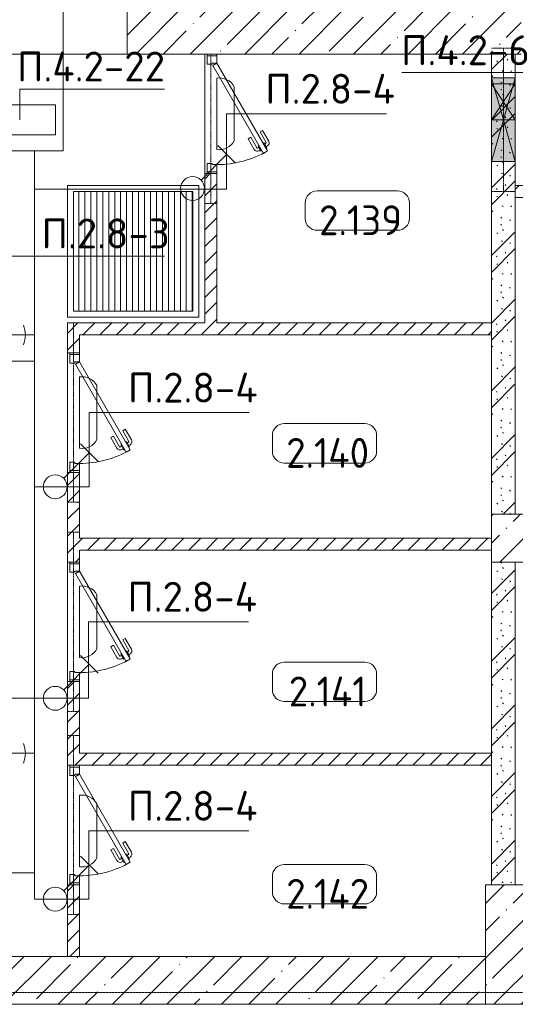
# Model space of a CAD drawing. Header units: millimetres. Extents: x -32229 to 288056, y -13689 to 125138.
# Tile 190 of 193: x 95604 to 99755, y -5350 to 2887. Entities that reach past the tile are written whole.
import ezdxf

# ---------------------------------------------------------------- set-up
doc = ezdxf.new("R2010")
doc.units = ezdxf.units.MM
doc.linetypes.add('3_ Штрих_ 1 х 1 мм', pattern=[2, 1, -1])
doc.linetypes.add('ADSK_Линия сетки', pattern=[25, 20, -2.5, 0, -2.5])
for name, color, linetype, lineweight in [('A-ANNO-NOTE', 7, 'Continuous', 18), ('A-AREA-IDEN', 7, 'Continuous', 9), ('A-DETL-THIN', 7, 'Continuous', 9), ('A-DOOR', 7, 'Continuous', 18), ('A-DOOR-FRAM', 7, 'Continuous', 9), ('A-DOOR-OPNG', 7, 'Continuous', 18), ('A-FLOR', 7, 'Continuous', 18), ('A-GLAZ', 7, 'Continuous', 18), ('A-WALL', 7, 'Continuous', 18), ('A-WALL-PATT', 7, 'Continuous', 40), ('G-ANNO-TEXT', 7, 'Continuous', 9), ('I-WALL', 7, 'Continuous', 18), ('M-EQPM', 7, 'Continuous', 18), ('S-BEAM', 7, 'Continuous', 18), ('S-COLS', 7, 'Continuous', 18), ('S-GRID', 7, 'Continuous', 9)]:
    doc.layers.add(name, color=color, linetype=linetype, lineweight=lineweight)
doc.layers.add('A-DETL', color=7, linetype='Continuous', lineweight=9, true_color=0x00a600)
doc.styles.add('GOST Common_4', font='GOST_Common.ttf', dxfattribs={"height": 250})
doc.styles.add('ISOCPEUR', font='isocpeur.ttf', dxfattribs={"height": 250})
pattern_1 = [(45, (0, 0), (-70.71068, 70.71068), [])]
pattern_2 = [(135, (300.56, 377.28), (-565.6854, 6e-14), [10, -790]), (135, (349.8, 474.73), (-565.6854, 6e-14), [10, -790]), (135, (423.93, 473.06), (-565.6854, 6e-14), [10, -790]), (135, (229.92, 447.9), (-565.6854, 6e-14), [10, -790]), (135, (155.08, 447.9), (-565.6854, 6e-14), [10, -790]), (135, (114.9, 369.03), (-565.6854, 6e-14), [10, -790]), (135, (132.43, 285.8), (-565.6854, 6e-14), [10, -790]), (135, (214.66, 322), (-565.6854, 6e-14), [10, -790]), (135, (198.16, 261.88), (-565.6854, 6e-14), [10, -790]), (135, (45.2, 272.9), (-565.6854, 6e-14), [10, -790]), (135, (42.32, 336.16), (-565.6854, 6e-14), [10, -790]), (135, (92.26, 192.24), (-565.6854, 6e-14), [10, -790]), (135, (7.07, 149.2), (-565.6854, 6e-14), [10, -790]), (135, (80.6, 95.1), (-565.6854, 6e-14), [10, -790]), (135, (79.53, 36.94), (-565.6854, 6e-14), [10, -790]), (135, (153.87, 74.56), (-565.6854, 6e-14), [10, -790]), (135, (228.35, 124.8), (-565.6854, 6e-14), [10, -790]), (135, (279.75, 180.4), (-565.6854, 6e-14), [10, -790]), (135, (282.9, 31.63), (-565.6854, 6e-14), [10, -790]), (135, (377.38, 53.45), (-565.6854, 6e-14), [10, -790]), (135, (352.28, 102.7), (-565.6854, 6e-14), [10, -790]), (135, (354.05, 0), (-565.6854, 6e-14), [10, -790]), (135, (553.23, 16.45), (-565.6854, 6e-14), [10, -790]), (135, (542.38, 63.45), (-565.6854, 6e-14), [10, -790]), (135, (536.58, 239.3), (-565.6854, 6e-14), [10, -790]), (135, (475.85, 203.9), (-565.6854, 6e-14), [10, -790]), (135, (475.85, 316.54), (-565.6854, 6e-14), [10, -790]), (135, (520.8, 408.7), (-565.6854, 6e-14), [10, -790]), (135, (551.1, 470.8), (-565.6854, 6e-14), [10, -790]), (135, (235.25, 537.93), (-565.6854, 6e-14), [10, -790]), (135, (407.25, 547.65), (-565.6854, 6e-14), [10, -790]), (135, (94.5, 558.6), (-565.6854, 6e-14), [10, -790]), (135, (46.4, 532.3), (-565.6854, 6e-14), [10, -790]), (135, (85.56, 465.04), (-565.6854, 6e-14), [10, -790]), (135, (355.53, 181.14), (-565.6854, 6e-14), [10, -790]), (135, (362.23, 243.6), (-565.6854, 6e-14), [10, -790]), (135, (413.45, 344.1), (-565.6854, 6e-14), [10, -790]), (135, (286.3, 273.25), (-565.6854, 6e-14), [10, -790]), (135, (423.02, 263.72), (-565.6854, 6e-14), [10, -790]), (135, (162.94, 190.2), (-565.6854, 6e-14), [10, -790]), (135, (470.25, 120.93), (-565.6854, 6e-14), [10, -790]), (135, (484.48, 9.78), (-565.6854, 6e-14), [10, -790]), (45, (0, 212.13), (-565.6854, 0), []), (45, (212.13, 0), (-565.6854, 0), []), (45, (353.55, 0), (-565.6854, 0), []), (45, (0, 353.55), (-565.6854, 0), [])]
pattern_3 = [(45, (0, 0), (-228.0985, 228.0985), []), (45, (228.1, 0), (-228.0985, 228.0985), [403.225, -80.645, 6.706, -73.939])]

# ---------------------------------------------------------------- blocks, each defined once
blk = doc.blocks.new('АР_Дверь однопольная - 1000х2100h_850__Кладовая-4711757--02 ЭО')
at = {"layer": 'A-DOOR', "color": 253, "lineweight": 13, "true_color": 0xaaaaaa}
for p, q in [((311.1, 475), (-425, 50)), ((-405, 15.4), (331.1, 440.4)), ((331.1, 440.4), (311.1, 475)), ((-425, 50), (-405, 15.4))]:
    blk.add_line(p, q, dxfattribs=at)
at = {"layer": 'A-DOOR', "color": 253, "lineweight": 5, "true_color": 0xaaaaaa}
for p, q in [((138.9, 433.3), (227.7, 484.6)), ((151.4, 411.7), (138.9, 433.3)), ((151.4, 411.7), (240.2, 462.9)), ((285.5, 469.4), (242.2, 444.4)), ((242.2, 444.4), (246.2, 437.5)), ((253, 450.7), (247, 461.1)), ((274.6, 463.2), (268.6, 473.6)), ((313.5, 420.9), (270.2, 395.9)), ((289.5, 462.5), (285.5, 469.4)), ((302.6, 414.7), (308.7, 404.3)), ((309.5, 427.9), (313.5, 420.9)), ((196.4, 333.7), (285.2, 385)), ((196.4, 333.7), (208.9, 312.1)), ((208.9, 312.1), (297.7, 363.3)), ((270.2, 395.9), (266.2, 402.9)), ((281, 402.2), (287, 391.8))]:
    blk.add_line(p, q, dxfattribs=at)
for centre, radius, start, end in [((242.7, 458.6), 30, 30, 120), ((242.7, 458.6), 4.99, 30, 120), ((-425, 50), 850, 360, 30), ((282.7, 389.3), 4.99, 300, 30), ((282.7, 389.3), 30, 300, 30)]:
    blk.add_arc(centre, radius, start, end, dxfattribs=at)
at = {"layer": 'A-DOOR-FRAM', "color": 253, "lineweight": 13, "true_color": 0xaaaaaa}
for p, q in [((-485, 50), (-500, 50)), ((-425, 50), (-485, 50)), ((-485, 50), (-485, -30)), ((-425, 10), (-425, 50)), ((-415, 10), (-425, 10)), ((-415, -30), (-415, 10)), ((425, 10), (415, 10)), ((415, 10), (415, -30)), ((485, 50), (425, 50)), ((425, 50), (425, 10)), ((485, -30), (485, 50)), ((485, 50), (500, 50)), ((-485, -30), (-500, -30)), ((-485, -30), (-415, -30)), ((415, -30), (485, -30)), ((485, -30), (500, -30))]:
    blk.add_line(p, q, dxfattribs=at)
blk = doc.blocks.new('АР_Дверь однопольная - 1000х2100h_850__Кладовая-4627048--02 ЭО')
at = {"layer": 'A-DOOR', "color": 253, "lineweight": 13, "true_color": 0xaaaaaa}
for p, q in [((311.1, 475), (-425, 50)), ((-405, 15.4), (331.1, 440.4)), ((331.1, 440.4), (311.1, 475)), ((-425, 50), (-405, 15.4))]:
    blk.add_line(p, q, dxfattribs=at)
at = {"layer": 'A-DOOR', "color": 253, "lineweight": 5, "true_color": 0xaaaaaa}
for p, q in [((138.9, 433.3), (227.7, 484.6)), ((151.4, 411.7), (138.9, 433.3)), ((151.4, 411.7), (240.2, 462.9)), ((285.5, 469.4), (242.2, 444.4)), ((242.2, 444.4), (246.2, 437.5)), ((253, 450.7), (247, 461.1)), ((274.6, 463.2), (268.6, 473.6)), ((313.5, 420.9), (270.2, 395.9)), ((289.5, 462.5), (285.5, 469.4)), ((302.6, 414.7), (308.7, 404.3)), ((309.5, 427.9), (313.5, 420.9)), ((196.4, 333.7), (285.2, 385)), ((196.4, 333.7), (208.9, 312.1)), ((208.9, 312.1), (297.7, 363.3)), ((270.2, 395.9), (266.2, 402.9)), ((281, 402.2), (287, 391.8))]:
    blk.add_line(p, q, dxfattribs=at)
for centre, radius, start, end in [((242.7, 458.6), 30, 30, 120), ((242.7, 458.6), 4.99, 30, 120), ((-425, 50), 850, 360, 30), ((282.7, 389.3), 4.99, 300, 30), ((282.7, 389.3), 30, 300, 30)]:
    blk.add_arc(centre, radius, start, end, dxfattribs=at)
at = {"layer": 'A-DOOR-FRAM', "color": 253, "lineweight": 13, "true_color": 0xaaaaaa}
for p, q in [((-485, 50), (-500, 50)), ((-425, 50), (-485, 50)), ((-485, 50), (-485, -30)), ((-425, 10), (-425, 50)), ((-415, 10), (-425, 10)), ((-415, -30), (-415, 10)), ((425, 10), (415, 10)), ((415, 10), (415, -30)), ((485, 50), (425, 50)), ((425, 50), (425, 10)), ((485, -30), (485, 50)), ((485, 50), (500, 50)), ((-485, -30), (-500, -30)), ((-485, -30), (-415, -30)), ((415, -30), (485, -30)), ((485, -30), (500, -30))]:
    blk.add_line(p, q, dxfattribs=at)
blk = doc.blocks.new('КР-Проем - Настраиваемый-4414965--02 ЭО')
at = {"layer": 'A-DOOR-OPNG', "color": 253, "lineweight": 13, "true_color": 0xaaaaaa}
for p, q in [((-775, 200), (775, 200)), ((-775, -200), (775, -200))]:
    blk.add_line(p, q, dxfattribs=at)
blk = doc.blocks.new('АР_Приямок - ПР-1_1100х1100 х50-V75--02 ЭО')
at = {"layer": 'M-EQPM', "lineweight": 5, "true_color": 0xaaaaaa}
h = blk.add_hatch(dxfattribs=at)
h.set_pattern_fill('FP_31', color=253, style=0, pattern_type=2)
h.set_pattern_definition([(90, (0, 0), (-50, 3e-15), [])])
h.paths.add_polyline_path([(1050, -500), (1050, 500), (50, 500), (50, -500)])
at = {"layer": 'M-EQPM', "color": 253, "lineweight": 13, "true_color": 0xaaaaaa}
for p, q in [((0, -550), (0, 550)), ((0, 550), (1100, 550)), ((1100, 550), (1100, -550)), ((1100, -550), (0, -550))]:
    blk.add_line(p, q, dxfattribs=at)
blk = doc.blocks.new('АР_Отверстие прямоугольное - ОВВ-7434242--02 ЭО')
at = {"layer": 'A-GLAZ', "lineweight": 13, "true_color": 0xf0f0f0}
blk.add_hatch(color=7, dxfattribs=at).paths.add_polyline_path([(-225, 100), (-225, -100), (475, -100), (475, 100), (125, 100)])
at = {"layer": 'A-GLAZ', "color": 253, "lineweight": 5, "true_color": 0xaaaaaa}
for p, q in [((-225, 100), (125, 0)), ((425, 85.7), (125, 0)), ((475, 100), (425, 85.7)), ((125, 0), (-225, -100)), ((125, 0), (425, -85.7)), ((425, -85.7), (475, -100))]:
    blk.add_line(p, q, dxfattribs=at)
at = {"layer": 'A-GLAZ', "color": 253, "lineweight": 13, "true_color": 0xaaaaaa}
for p, q in [((125, 100), (-225, 100)), ((-225, 100), (-225, -100)), ((-225, 100), (-225, -100)), ((425, 100), (125, 100)), ((475, 100), (425, 100)), ((475, -100), (475, 100)), ((475, 100), (475, -100)), ((-225, -100), (125, -100)), ((125, -100), (425, -100)), ((425, -100), (475, -100))]:
    blk.add_line(p, q, dxfattribs=at)
blk = doc.blocks.new('АР_Отверстие прямоугольное - АПТ-4358068--02 ЭО')
at = {"layer": 'A-GLAZ', "lineweight": 13, "true_color": 0xf0f0f0}
blk.add_hatch(color=7, dxfattribs=at).paths.add_polyline_path([(275, -100), (275, 100), (-25, 100), (-25, -100)])
at = {"layer": 'A-GLAZ', "color": 253, "lineweight": 5, "true_color": 0xaaaaaa}
for p, q in [((275, 100), (-25, -100)), ((-25, 100), (275, -100))]:
    blk.add_line(p, q, dxfattribs=at)
at = {"layer": 'A-GLAZ', "color": 253, "lineweight": 13, "true_color": 0xaaaaaa}
for p, q in [((275, 100), (-25, 100)), ((-25, 100), (-25, -100)), ((-25, 100), (-25, -100)), ((275, -100), (275, 100)), ((275, 100), (275, -100)), ((-25, -100), (275, -100))]:
    blk.add_line(p, q, dxfattribs=at)
blk = doc.blocks.new('АР_Перемычка - 100_Уx1_75x5__250-250-6683530--02 ЭО')
at = {"layer": 'S-BEAM', "color": 9, "linetype": '3_ Штрих_ 1 х 1 мм', "lineweight": 15, "true_color": 0xc4c4c4}
for p, q in [((-750, 50), (-750, -50)), ((750, 50), (750, -50)), ((-750, 0), (750, 0))]:
    blk.add_line(p, q, dxfattribs=at)
blk = doc.blocks.new('АР_Перемычка - 100_Уx1_75x5__Оп_0_125x80x5_-250-6145371--02 ЭО')
at = {"layer": 'S-BEAM', "color": 9, "linetype": '3_ Штрих_ 1 х 1 мм', "lineweight": 15, "true_color": 0xc4c4c4}
for p, q in [((-500, 50), (-500, -50)), ((750, 50), (750, -50)), ((-500, 0), (750, 0))]:
    blk.add_line(p, q, dxfattribs=at)
blk = doc.blocks.new('АР_Перемычка - 200_Ар_10x3_250-250-5131944--02 ЭО')
at = {"layer": 'S-BEAM', "color": 9, "linetype": '3_ Штрих_ 1 х 1 мм', "lineweight": 15, "true_color": 0xc4c4c4}
for p, q in [((-600, 100), (-600, -100)), ((600, 100), (600, -100)), ((-600, 0), (0, 0)), ((0, 0), (300, 0)), ((300, 0), (600, 0))]:
    blk.add_line(p, q, dxfattribs=at)
blk = doc.blocks.new('Наметкина 10_РД_АР_П_rvt-1--02 ЭО')
at = {"layer": 'A-WALL-PATT', "lineweight": 5, "true_color": 0xaaaaaa}
h = blk.add_hatch(dxfattribs=at)
h.set_pattern_fill('FP_3', color=253, style=0, pattern_type=2)
h.set_pattern_definition(pattern_3)
h.paths.add_polyline_path([(109705.3, 2600), (109805.3, 2600), (109805.3, 3000), (101255.3, 3000), (101255.3, 2600), (106242.8, 2600)])
h.paths.add_polyline_path([(99805.3, 2600), (99805.3, 3000), (96505.3, 3000), (96505.3, 2600), (98443.6, 2600)])
h = blk.add_hatch(dxfattribs=at)
h.set_pattern_fill('FP_1', color=253, style=0, pattern_type=2)
h.set_pattern_definition(pattern_2)
h.paths.add_polyline_path([(99755.3, -1250), (99755.3, 2600), (99555.3, 2600), (99555.3, -1250)])
h = blk.add_hatch(dxfattribs=at)
h.set_pattern_fill('FP_2', color=253, style=0, pattern_type=2)
h.set_pattern_definition(pattern_1)
h.paths.add_polyline_path([(97255.3, 350), (97255.3, 1600), (97155.3, 1600), (97155.3, 350)])
h = blk.add_hatch(dxfattribs=at)
h.set_pattern_fill('FP_2', color=253, style=0, pattern_type=2)
h.set_pattern_definition(pattern_1)
h.paths.add_polyline_path([(101105.3, 1400), (101805.3, 1400), (101805.3, 1500), (101105.3, 1500)])
h.paths.add_polyline_path([(102805.3, 1400), (103055.3, 1400), (103055.3, 1500), (102805.3, 1500)])
h.paths.add_polyline_path([(100105.3, 1400), (100105.3, 1500), (99755.3, 1500), (99755.3, 1400)])
h = blk.add_hatch(dxfattribs=at)
h.set_pattern_fill('FP_2', color=253, style=0, pattern_type=2)
h.set_pattern_definition(pattern_1)
h.paths.add_polyline_path([(99555.3, 250), (99555.3, 350), (96005.3, 350), (96005.3, 250), (98443.6, 250)])
h = blk.add_hatch(dxfattribs=at)
h.set_pattern_fill('FP_2', color=253, style=0, pattern_type=2)
h.set_pattern_definition(pattern_1)
h.paths.add_polyline_path([(96105.3, -4950), (96105.3, -4350), (96005.3, -4350), (96005.3, -4950)])
h.paths.add_polyline_path([(96105.3, -3350), (96105.3, -2650), (96005.3, -2650), (96005.3, -3350)])
h.paths.add_polyline_path([(96005.3, -1650), (96105.3, -1650), (96105.3, -900), (96005.3, -900), (96005.3, -1605.8)])
h.paths.add_polyline_path([(96005.3, 100), (96105.3, 100), (96105.3, 250), (96005.3, 250)])
h = blk.add_hatch(dxfattribs=at)
h.set_pattern_fill('FP_2', color=253, style=0, pattern_type=2)
h.set_pattern_definition(pattern_1)
h.paths.add_polyline_path([(99555.3, -1550), (99555.3, -1450), (96105.3, -1450), (96105.3, -1550), (98443.6, -1550)])
h = blk.add_hatch(dxfattribs=at)
h.set_pattern_fill('FP_1', color=253, style=0, pattern_type=2)
h.set_pattern_definition(pattern_2)
h.paths.add_polyline_path([(99555.3, -4350), (99755.3, -4350), (99755.3, -1650), (99555.3, -1650), (99555.3, -3350)])
h = blk.add_hatch(dxfattribs=at)
h.set_pattern_fill('FP_2', color=253, style=0, pattern_type=2)
h.set_pattern_definition(pattern_1)
h.paths.add_polyline_path([(99555.3, -3350), (99555.3, -3250), (96105.3, -3250), (96105.3, -3350), (98443.6, -3350)])
h = blk.add_hatch(dxfattribs=at)
h.set_pattern_fill('FP_3', color=253, style=0, pattern_type=2)
h.set_pattern_definition(pattern_3)
h.paths.add_polyline_path([(99505.3, -5350), (99505.3, -4950), (95105.3, -4950), (95105.3, -5350), (98443.6, -5350)])
at = {"layer": 'S-COLS', "lineweight": 5, "true_color": 0xaaaaaa}
h = blk.add_hatch(dxfattribs=at)
h.set_pattern_fill('FP_3', color=253, style=0, pattern_type=2)
h.set_pattern_definition(pattern_3)
h.paths.add_polyline_path([(101955.3, -1650), (101955.3, -1250), (99555.3, -1250), (99555.3, -1650), (101043.4, -1650)])
h = blk.add_hatch(dxfattribs=at)
h.set_pattern_fill('FP_3', color=253, style=0, pattern_type=2)
h.set_pattern_definition(pattern_3)
h.paths.add_polyline_path([(100005.3, -5350), (100005.3, -4350), (99505.3, -4350), (99505.3, -5350)])
at = {"layer": 'A-FLOR', "color": 253, "lineweight": 13, "true_color": 0xaaaaaa}
for p, q in [((97155.3, 1600), (97155.3, 2600)), ((97155.3, 2600), (97155.3, 1600)), ((96055.3, 450), (96055.3, 1450)), ((96055.3, 1450), (97055.3, 1450)), ((97055.3, 1450), (97055.3, 450)), ((97055.3, 450), (96055.3, 450)), ((96005.3, -900), (96005.3, 100)), ((96005.3, 100), (96005.3, -900)), ((96005.3, -2650), (96005.3, -1650)), ((96005.3, -1650), (96005.3, -2650)), ((96005.3, -4350), (96005.3, -3350)), ((96005.3, -3350), (96005.3, -4350))]:
    blk.add_line(p, q, dxfattribs=at)
at = {"layer": 'A-WALL', "color": 253, "lineweight": 13, "true_color": 0xaaaaaa}
for p, q in [((96505.3, 3000), (96505.3, 2600)), ((96505.3, 2600), (99805.3, 2600)), ((99505.3, -4950), (95105.3, -4950)), ((99505.3, -5350), (99505.3, -4950)), ((95105.3, -5350), (99505.3, -5350))]:
    blk.add_line(p, q, dxfattribs=at)
at = {"layer": 'A-WALL', "color": 253, "lineweight": 15, "true_color": 0xaaaaaa}
for p, q in [((99755.3, 1400), (99755.3, 1500)), ((99755.3, 1500), (99755.3, 1400)), ((99555.3, 250), (99555.3, 350)), ((99555.3, 350), (99555.3, 250)), ((99555.3, -3350), (99555.3, -3250)), ((99555.3, -3250), (99555.3, -3350)), ((99755.3, -3350), (99755.3, -3250))]:
    blk.add_line(p, q, dxfattribs=at)
at = {"layer": 'I-WALL', "color": 253, "lineweight": 13, "true_color": 0xaaaaaa}
for p, q in [((99555.3, 2600), (99555.3, 2400)), ((99755.3, 2600), (99555.3, 2600)), ((99755.3, 2400), (99755.3, 2600)), ((99555.3, 2400), (99555.3, 2350)), ((99755.3, 2350), (99755.3, 2400)), ((99555.3, 2350), (99555.3, 2050)), ((99755.3, 2050), (99755.3, 2350)), ((99555.3, 2050), (99555.3, 1700)), ((99755.3, 1700), (99755.3, 2050)), ((99555.3, 1700), (99555.3, 350)), ((99755.3, 1500), (99755.3, 1700)), ((97155.3, 1600), (97155.3, 350)), ((97255.3, 1600), (97155.3, 1600)), ((97255.3, 350), (97255.3, 1600)), ((100105.3, 1500), (99755.3, 1500)), ((99755.3, -1250), (99755.3, 1400)), ((99755.3, 1400), (100105.3, 1400)), ((97155.3, 350), (96005.3, 350)), ((96005.3, 350), (96005.3, 250)), ((99555.3, 350), (97255.3, 350)), ((96005.3, 250), (96005.3, 100)), ((96105.3, 250), (99555.3, 250)), ((96105.3, 100), (96105.3, 250)), ((99555.3, 250), (99555.3, -1250)), ((96005.3, 100), (96105.3, 100)), ((96005.3, -900), (96005.3, -1650)), ((96105.3, -900), (96005.3, -900)), ((96105.3, -1450), (96105.3, -900)), ((99555.3, -1250), (99755.3, -1250)), ((99555.3, -1450), (96105.3, -1450)), ((99555.3, -1550), (99555.3, -1450)), ((96105.3, -1550), (99555.3, -1550)), ((96105.3, -1650), (96105.3, -1550)), ((96005.3, -1650), (96105.3, -1650)), ((99555.3, -1650), (99555.3, -3250)), ((99755.3, -1650), (99555.3, -1650)), ((99755.3, -3250), (99755.3, -1650)), ((96005.3, -2650), (96005.3, -3350)), ((96105.3, -2650), (96005.3, -2650)), ((96105.3, -3250), (96105.3, -2650)), ((99555.3, -3250), (96105.3, -3250)), ((96005.3, -3350), (96105.3, -3350)), ((96105.3, -3350), (99555.3, -3350)), ((99555.3, -3350), (99555.3, -4350)), ((99755.3, -4350), (99755.3, -3350)), ((96005.3, -4350), (96005.3, -4950)), ((96105.3, -4350), (96005.3, -4350)), ((96105.3, -4950), (96105.3, -4350)), ((99555.3, -4350), (99755.3, -4350)), ((96005.3, -4950), (96105.3, -4950))]:
    blk.add_line(p, q, dxfattribs=at)
at = {"layer": 'S-COLS', "color": 253, "lineweight": 15, "true_color": 0xaaaaaa}
for p, q in [((101955.3, -1250), (99555.3, -1250)), ((99555.3, -1250), (99555.3, -1650)), ((99555.3, -1650), (101955.3, -1650)), ((100005.3, -4350), (99505.3, -4350)), ((99505.3, -4350), (99505.3, -5350)), ((99505.3, -5350), (100005.3, -5350))]:
    blk.add_line(p, q, dxfattribs=at)
at = {"layer": 'A-DOOR', "color": 253, "lineweight": 13, "true_color": 0xaaaaaa}
blk.add_blockref('КР-Проем - Настраиваемый-4414965--02 ЭО', (95730.3, 2800), dxfattribs=at)
at = {"layer": 'A-DOOR', "color": 253, "lineweight": 13, "true_color": 0xaaaaaa, "rotation": 270}
for name, p in [('АР_Дверь однопольная - 1000х2100h_850__Кладовая-4711757--02 ЭО', (97205.3, 2100)), ('АР_Дверь однопольная - 1000х2100h_850__Кладовая-4627048--02 ЭО', (96055.3, -400)), ('АР_Дверь однопольная - 1000х2100h_850__Кладовая-4627048--02 ЭО', (96055.3, -2150)), ('АР_Дверь однопольная - 1000х2100h_850__Кладовая-4627048--02 ЭО', (96055.3, -3850))]:
    blk.add_blockref(name, p, dxfattribs=at)
at = {"layer": 'A-GLAZ', "color": 253, "lineweight": 13, "true_color": 0xaaaaaa}
for name, p, rotation in [('АР_Отверстие прямоугольное - ОВВ-7434242--02 ЭО', (99655.3, 1925), 89.9999999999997), ('АР_Отверстие прямоугольное - АПТ-4358068--02 ЭО', (99655.3, 2325), 269.9999999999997)]:
    blk.add_blockref(name, p, dxfattribs=dict(at, rotation=rotation))
at = {"layer": 'M-EQPM', "color": 253, "lineweight": 13, "true_color": 0xaaaaaa}
blk.add_blockref('АР_Приямок - ПР-1_1100х1100 х50-V75--02 ЭО', (96005.3, 950), dxfattribs=at)
at = {"layer": 'S-BEAM', "color": 253, "lineweight": 13, "true_color": 0xaaaaaa}
for name, p, rotation in [('АР_Перемычка - 200_Ар_10x3_250-250-5131944--02 ЭО', (99655.3, 2050), 89.9999999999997), ('АР_Перемычка - 100_Уx1_75x5__Оп_0_125x80x5_-250-6145371--02 ЭО', (97205.3, 2100), 270), ('АР_Перемычка - 100_Уx1_75x5__250-250-6683530--02 ЭО', (96055.3, -400), 270), ('АР_Перемычка - 100_Уx1_75x5__250-250-6683530--02 ЭО', (96055.3, -2150), 270), ('АР_Перемычка - 100_Уx1_75x5__250-250-6683530--02 ЭО', (96055.3, -3850), 270)]:
    blk.add_blockref(name, p, dxfattribs=dict(at, rotation=rotation))
blk = doc.blocks.new('Марка помещения 2 - Марка помещения 2-1605974--02 ЭО')
at = {"layer": 'A-AREA-IDEN', "color": 253, "true_color": 0xaaaaaa}
for p, q in [((-1.797, 0.841), (1.569, 0.841)), ((-2.297, -0.309), (-2.297, 0.341)), ((2.069, 0.341), (2.069, -0.309)), ((1.569, -0.809), (-1.797, -0.809))]:
    blk.add_line(p, q, dxfattribs=at)
for centre, start, end in [((-1.797, 0.341), 90, 180), ((1.569, 0.341), 0, 90), ((-1.797, -0.309), 180, 270), ((1.569, -0.309), 270, 360)]:
    blk.add_arc(centre, 0.5, start, end, dxfattribs=at)

msp = doc.modelspace()

# ---------------------------------------------------------------- linework, layer by layer
at = {"layer": 'A-ANNO-NOTE', "color": 5, "lineweight": 9, "true_color": 0x0000ff}
for p, q in [((97254.4, 1801.4), (97254.4, 2398.6)), ((97401.8, 2325.9), (97401.8, 1874.1)), ((97263.1, 1833.9), (97411.4, 1685.7)), ((97123.2, 1545.7), (97337.3, 1759.8)), ((96104.4, -698.6), (96104.4, -101.4)), ((96251.8, -174.1), (96251.8, -625.9)), ((95973.2, -949.3), (96187.3, -735.2)), ((96113.1, -661.1), (96261.4, -809.3)), ((96104.4, -2448.6), (96104.4, -1851.4)), ((96251.8, -1924.1), (96251.8, -2375.9)), ((96113.1, -2431.1), (96261.4, -2579.3)), ((95973.2, -2719.3), (96187.3, -2505.2)), ((96104.4, -4198.6), (96104.4, -3601.4)), ((96251.8, -3674.1), (96251.8, -4125.9)), ((96113.1, -4111.1), (96261.4, -4259.3)), ((95973.2, -4399.3), (96187.3, -4185.2))]:
    msp.add_line(p, q, dxfattribs=at)
at = {"layer": 'A-ANNO-NOTE', "color": 1, "lineweight": 9, "true_color": 0xff0000}
for p, q in [((94905.3, 2176.4), (95905.3, 2176.4)), ((95905.3, 2176.4), (95905.3, 1923.7)), ((95905.3, 1923.7), (94905.3, 1923.7))]:
    msp.add_line(p, q, dxfattribs=at)
at = {"layer": 'A-ANNO-NOTE', "color": 5, "lineweight": 9, "true_color": 0x0000ff}
for centre in [(97052.5, 1475), (95902.5, -1020), (95902.5, -2790), (95902.5, -4470)]:
    msp.add_circle(centre, 100, dxfattribs=at)
for centre, radius, start, end in [((97276.5, 2257.6), 142.7, 28.57912, 98.90992), ((97276.5, 1942.4), 142.7, 261.09008, 331.42088), ((95452.8, 249.6), 199.6, 336, 24), ((96126.5, -242.4), 142.7, 28.57912, 98.90992), ((96126.5, -557.6), 142.7, 261.09008, 331.42088), ((96126.5, -1992.4), 142.7, 28.57912, 98.90992), ((96126.5, -2307.6), 142.7, 261.09008, 331.42088), ((95452.8, -3250.4), 199.6, 336, 24), ((96126.5, -3742.4), 142.7, 28.57912, 98.90992), ((96126.5, -4057.6), 142.7, 261.09008, 331.42088)]:
    msp.add_arc(centre, radius, start, end, dxfattribs=at)
at = {"layer": 'A-DETL', "color": 5, "true_color": 0x0000ff}
for p, q in [((95968.1, 5565.4), (95968.1, 1790)), ((97335.3, 2100), (97335.3, 1470)), ((95968.1, 1790), (89694.7, 1790)), ((95728.1, 1790), (95728.1, -4470)), ((95728.1, 1470), (97335.3, 1470)), ((95456.5, 250), (95728.1, 250)), ((94735.3, 30), (95728.1, 30)), ((96185.3, -400), (96185.3, -1020)), ((96185.3, -1020), (95728.1, -1020)), ((96179.4, -2790), (96179.4, -2150)), ((94735.3, -2790), (96179.4, -2790)), ((95728.1, -3250), (95456.5, -3250)), ((96184.4, -3898.9), (96184.4, -4470)), ((94729.4, -4250), (95728.1, -4250)), ((96184.4, -4470), (95728.1, -4470))]:
    msp.add_line(p, q, dxfattribs=at)
at = {"layer": 'A-DETL-THIN'}
for p, q in [((100245.8, 2446.3), (98805.8, 2446.3)), ((96816.5, 2305.9), (95604.3, 2305.9)), ((95604.3, 2305.9), (95604.3, 2050)), ((97335.3, 2100), (98675.3, 2100)), ((95453.5, 909.4), (96816.5, 909.4)), ((96185.3, -400), (97525.3, -400)), ((96180.3, -2150), (97520.3, -2150)), ((96184, -3898.7), (97524, -3898.7))]:
    msp.add_line(p, q, dxfattribs=at)
at = {"layer": 'S-GRID', "color": 253, "linetype": 'ADSK_Линия сетки', "true_color": 0xaaaaaa}
msp.add_line((129781.2, -5250), (-30593.4, -5250), dxfattribs=at)

# ---------------------------------------------------------------- block references
at = {"lineweight": 5}
msp.add_blockref('Наметкина 10_РД_АР_П_rvt-1--02 ЭО', (0, 0), dxfattribs=at)
at = {"layer": 'A-AREA-IDEN', "color": 253, "true_color": 0xaaaaaa, "xscale": 199.9999999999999, "yscale": 199.9999999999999, "zscale": 199.9999999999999}
for p in [(98455.1, 1287), (98180.1, -659.6), (98180.1, -2655.5), (98180.1, -4348.4)]:
    msp.add_blockref('Марка помещения 2 - Марка помещения 2-1605974--02 ЭО', p, dxfattribs=at)

# ---------------------------------------------------------------- texts
at = {"layer": 'A-AREA-IDEN', "color": 253, "true_color": 0xaaaaaa, "char_height": 250, "attachment_point": 5, "line_spacing_factor": 1.022766, "style": 'GOST Common_4'}
for s, insert, width in [('\\pt100,200,300,400,500,600,700,800,900,1000,1100,1200,1300,1400,1500,1600,1700,1800,1900,2000,2100,2200,2300,2400,2500,2600,2700,2800,2900,3000,3100,3200;2.139', (98459.6, 1209.5), 780), ('\\pt100,200,300,400,500,600,700,800,900,1000,1100,1200,1300,1400,1500,1600,1700,1800,1900,2000,2100,2200,2300,2400,2500,2600,2700,2800,2900,3000,3100,3200;2.140', (98183.6, -737), 794), ('\\pt100,200,300,400,500,600,700,800,900,1000,1100,1200,1300,1400,1500,1600,1700,1800,1900,2000,2100,2200,2300,2400,2500,2600,2700,2800,2900,3000,3100,3200;2.141', (98183.6, -2732.9), 742), ('\\pt100,200,300,400,500,600,700,800,900,1000,1100,1200,1300,1400,1500,1600,1700,1800,1900,2000,2100,2200,2300,2400,2500,2600,2700,2800,2900,3000,3100,3200;2.142', (98183.6, -4425.8), 794)]:
    msp.add_mtext(s, dxfattribs=dict(at, insert=insert, width=width))
at = {"layer": 'G-ANNO-TEXT', "char_height": 250, "attachment_point": 1, "line_spacing_factor": 1.139951, "style": 'ISOCPEUR'}
for s, insert, width in [('\\pt600,1200,1800,2400,3000,3600,4200,4800,5400,6000,6600,7200,7800,8400,9000,9600,10200,10800,11400,12000,12600,13200,13800,14400,15000,15600,16200,16800,17400,18000,18600,19200;П.4.2-6', (98798.7, 2756.7), 1096.86), ('\\pt600,1200,1800,2400,3000,3600,4200,4800,5400,6000,6600,7200,7800,8400,9000,9600,10200,10800,11400,12000,12600,13200,13800,14400,15000,15600,16200,16800,17400,18000,18600,19200;П.4.2-22', (95582.5, 2620.6), 1270.58), ('\\pt600,1200,1800,2400,3000,3600,4200,4800,5400,6000,6600,7200,7800,8400,9000,9600,10200,10800,11400,12000,12600,13200,13800,14400,15000,15600,16200,16800,17400,18000,18600,19200;П.2.8-4', (97661, 2434.6), 1096.86), ('\\pt600,1200,1800,2400,3000,3600,4200,4800,5400,6000,6600,7200,7800,8400,9000,9600,10200,10800,11400,12000,12600,13200,13800,14400,15000,15600,16200,16800,17400,18000,18600,19200;П.2.8-3', (95787, 1224.1), 1068.58), ('\\pt600,1200,1800,2400,3000,3600,4200,4800,5400,6000,6600,7200,7800,8400,9000,9600,10200,10800,11400,12000,12600,13200,13800,14400,15000,15600,16200,16800,17400,18000,18600,19200;П.2.8-4', (96511, -65.4), 1096.86), ('\\pt600,1200,1800,2400,3000,3600,4200,4800,5400,6000,6600,7200,7800,8400,9000,9600,10200,10800,11400,12000,12600,13200,13800,14400,15000,15600,16200,16800,17400,18000,18600,19200;П.2.8-4', (96506, -1815.4), 1096.86), ('\\pt600,1200,1800,2400,3000,3600,4200,4800,5400,6000,6600,7200,7800,8400,9000,9600,10200,10800,11400,12000,12600,13200,13800,14400,15000,15600,16200,16800,17400,18000,18600,19200;П.2.8-4', (96509.8, -3564.1), 1096.86)]:
    msp.add_mtext(s, dxfattribs=dict(at, insert=insert, width=width))

doc.saveas('drawing.dxf')
